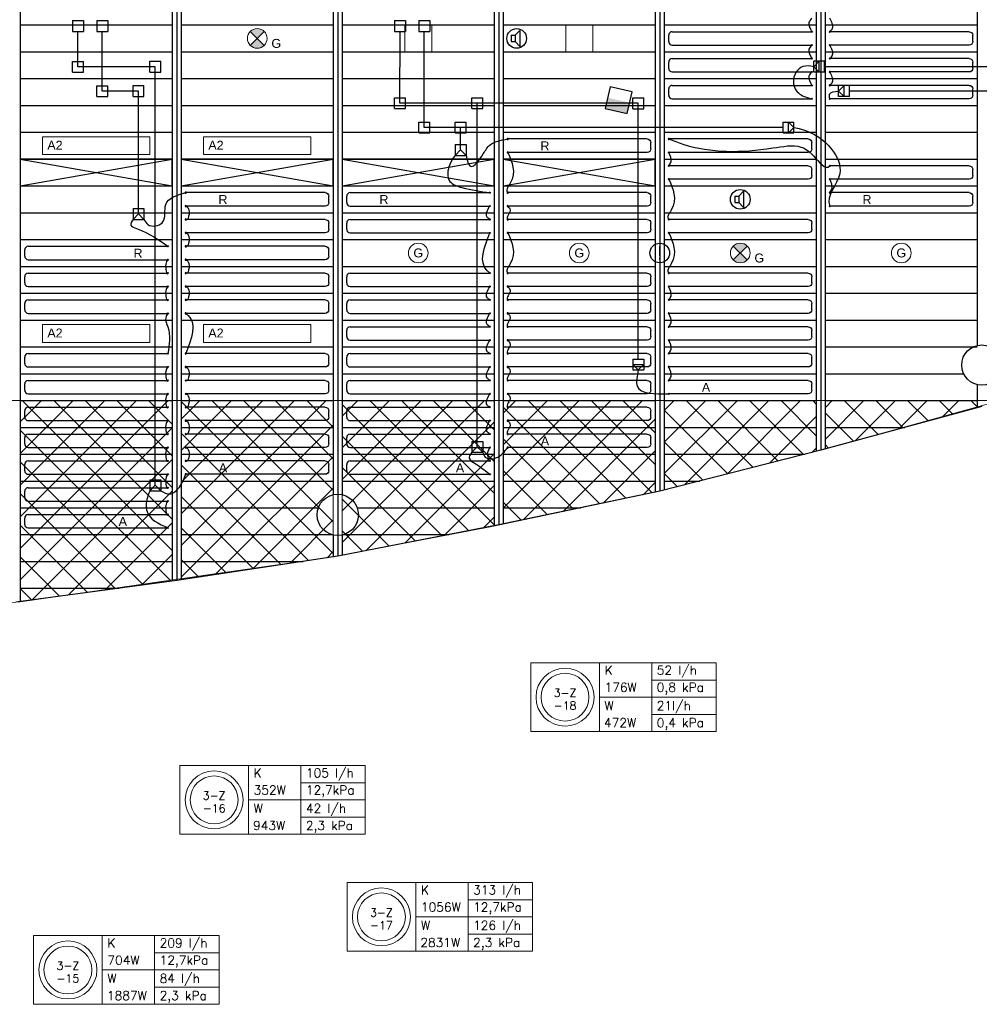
# Model space of a CAD drawing. Extents: x 7383 to 741080, y -570072 to -203000.
# Tile 20 of 32: x 538618 to 549346, y -306452 to -295439. Entities that reach past the tile are written whole.
import ezdxf
from ezdxf.enums import TextEntityAlignment as Align

# ---------------------------------------------------------------- set-up
doc = ezdxf.new("R2010")
doc.units = 0
doc.header["$LTSCALE"] = 25
doc.layers.get('0').update_dxf_attribs({"linetype": 'CONTINUOUS'})
for name, color, linetype in [('000Vermogens2', 7, 'CONTINUOUS'), ('0010CL', 2, 'CONTINUOUS'), ('KP-bandraster', 5, 'CONTINUOUS'), ('KP-koppelingen', 6, 'CONTINUOUS'), ('KP-leidingen(aanvoer)', 5, 'CONTINUOUS'), ('KP-leidingen(retour)', 1, 'CONTINUOUS'), ('KP-Lucht aanvoer', 6, 'CONTINUOUS'), ('KP-Melders', 3, 'CONTINUOUS'), ('KP-Oppervlak', 3, 'CONTINUOUS'), ('KP-panelen', 1, 'CONTINUOUS'), ('KP-registers', 4, 'CONTINUOUS'), ('KP-slangen', 7, 'CONTINUOUS'), ('KP-tekst', 7, 'CONTINUOUS'), ('Thermostaat', 160, 'CONTINUOUS')]:
    doc.layers.add(name, color=color, linetype=linetype)
for name, color, linetype, lineweight in [('KP-Aluminium', 8, 'CONTINUOUS', 18), ('KP-Lucht retour', 3, 'CONTINUOUS', 18), ('KP-Verlichting', 2, 'CONTINUOUS', 18)]:
    doc.layers.add(name, color=color, linetype=linetype, lineweight=lineweight)
doc.styles.add('arial', font='ARIAL.TTF')
doc.styles.add('BURO-018', font='ISO96.shx', dxfattribs={"height": 90})
doc.styles.add('VERWOL-1', font='ROMANS.SHX')

# ---------------------------------------------------------------- blocks, each defined once
blk = doc.blocks.new('A$C34BA78FE')
at = {"layer": 'KP-Aluminium', "linetype": 'Continuous'}
h = blk.add_hatch(dxfattribs=at)
h.set_pattern_fill('ANSI37', color=256, scale=2000)
h.set_pattern_definition([(45, (-195930.18, 268705.72), (-176.7767, 176.7767), []), (135, (-195930.18, 268705.72), (-176.7767, -176.7767), [])])
h.paths.add_polyline_path([(21550, -9600), (19850, -9600), (19850, -12045), (21550, -12158)])
h.paths.add_polyline_path([(23350, -9600), (21650, -9600), (21650, -12165), (23350, -12225)])
h.paths.add_polyline_path([(25150, -9600), (23450, -9600), (23450, -12228), (23474, -12229), (25150, -12262)])
h.paths.add_polyline_path([(26950, -9600), (25250, -9600), (25250, -12264), (26950, -12216)])
h.paths.add_polyline_path([(27050, -12213), (28750, -12165), (28750, -9600), (27050, -9600)])
h.paths.add_polyline_path([(28850, -12159), (30550, -12013), (30550, -9600), (28850, -9600)])
h.paths.add_polyline_path([(32350, -9600), (30650, -9600), (30650, -12004), (32350, -11858)])
h.paths.add_polyline_path([(34150, -9600), (32450, -9600), (32450, -11850), (34150, -11607)])
h.paths.add_polyline_path([(35950, -9600), (34250, -9600), (34250, -11592), (35950, -11349), (35950, -11349)])
h.paths.add_polyline_path([(37721, -11008), (37750, -11001), (37750, -9600), (36050, -9600), (36050, -11330)])
h.paths.add_polyline_path([(37850, -9600), (37850, -10980), (39550, -10625), (39550, -9600)])
h.paths.add_polyline_path([(41350, -10168), (41350, -9600), (39650, -9600), (39650, -10602)])
h.paths.add_polyline_path([(43151, -9671), (43151, -9600), (41451, -9600), (41451, -10142)])
h.paths.add_polyline_path([(19750, -9600), (18050, -9600), (18050, -11861), (19741, -12037), (19750, -12038)])
h.paths.add_polyline_path([(17950, -9600), (16250, -9600), (16250, -11619), (17929, -11848), (17950, -11851)])
h.paths.add_polyline_path([(16150, -9600), (14450, -9600), (14450, -11349), (16150, -11605), (16150, -11605)])
h.paths.add_polyline_path([(12650, -9600), (12650, -11007), (14350, -11330), (14350, -9600)])
h.paths.add_polyline_path([(12550, -9600), (10850, -9600), (10850, -10633), (11244, -10733), (12524, -10983), (12550, -10988)])
h.paths.add_polyline_path([(10750, -9600), (9050, -9600), (9050, -10180), (9078, -10188), (10750, -10608)])
h.paths.add_polyline_path([(6991, -9600), (8950, -10152), (8950, -9600)])
for p, q in [((6991, -9600), (43409, -9600)), ((32450, -9600), (32450, -11850)), ((34150, -9600), (34150, -11607)), ((34250, -9600), (34250, -11592)), ((35950, -9600), (35950, -11349)), ((36050, -9600), (36050, -11330)), ((37750, -9600), (37750, -11001)), ((37850, -9600), (37850, -10980)), ((39550, -9600), (39550, -10625)), ((39650, -9600), (39650, -10602)), ((41350, -9600), (41350, -10168)), ((43409, -9600), (41400, -10156)), ((41451, -9600), (41451, -10142)), ((43151, -9600), (43151, -9671)), ((41400, -10156), (39600, -10615)), ((39600, -10615), (37721, -11008)), ((37721, -11008), (35950, -11349)), ((35950, -11349), (32450, -11850)), ((32450, -11850), (28800, -12163))]:
    blk.add_line(p, q, dxfattribs=at)
blk = doc.blocks.new('Register A')
at = {"layer": 'KP-registers', "linetype": 'Continuous'}
for p, q in [((90, 225), (1644, 225)), ((50, 115), (50, 185)), ((90, 75), (1644, 75))]:
    blk.add_line(p, q, dxfattribs=at)
for centre in [(1650, 225), (1650, 75)]:
    blk.add_circle(centre, 6, dxfattribs=at)
for centre, start, end in [((90, 185), 90, 180), ((90, 115), 180, 270)]:
    blk.add_arc(centre, 40, start, end, dxfattribs=at)
blk = doc.blocks.new('SW30485012')
at = {"color": 0, "linetype": 'Continuous'}
for p, q in [((-2.5, 2.5), (-2.5, -2.5)), ((2.5, 2.5), (-2.5, 2.5)), ((2.5, -2.5), (2.5, 2.5)), ((-2.5, -2.5), (2.5, -2.5))]:
    blk.add_line(p, q, dxfattribs=at)
blk.add_solid([(-2.5, 0), (2.5, 0), (-2.5, -2.5), (2.5, -2.5)], dxfattribs=at)
at = {"color": 0, "linetype": 'Continuous', "style": 'BURO-018', "flags": 1}
blk.add_attdef('W_ID', (0, 0), '', height=1.8, dxfattribs=at)

msp = doc.modelspace()

# ---------------------------------------------------------------- hatches: boundary and pattern name
at = {"layer": 'KP-Verlichting', "linetype": 'Continuous'}
h = msp.add_hatch(color=256, dxfattribs=at)
h.paths.add_polyline_path([(541196.2, -295571), (541273.9, -295648.8), (541351.7, -295571, 0.4142136)])
h.paths.add_polyline_path([(541196.2, -295726.5, 0.4142136), (541351.7, -295726.5), (541273.9, -295648.8)])
h = msp.add_hatch(color=256, dxfattribs=at)
h.paths.add_polyline_path([(546596.2, -297971), (546673.9, -298048.8), (546751.7, -297971, 0.4142136)])
h.paths.add_polyline_path([(546596.2, -298126.5, 0.4142136), (546751.7, -298126.5), (546673.9, -298048.8)])

# ---------------------------------------------------------------- linework, layer by layer
at = {"layer": '000Vermogens2', "linetype": 'Continuous', "lineweight": 0}
for p, q in [((544331, -302632.6), (544331, -303400.4)), ((544331, -302632.6), (546403.9, -302632.6)), ((545098.9, -302632.6), (545098.9, -303400.4)), ((545684.2, -303016.5), (545684.2, -302632.6)), ((546403.9, -302632.6), (546403.9, -303400.4)), ((545684.2, -302824.5), (546403.9, -302824.5)), ((545098.9, -303016.5), (546403.9, -303016.5)), ((545684.2, -303016.5), (545684.2, -303400.4)), ((545684.2, -303208.5), (546403.9, -303208.5)), ((544331, -303400.4), (546403.9, -303400.4)), ((540408.1, -303781.6), (540408.1, -304549.4)), ((540408.1, -303781.6), (542481, -303781.6)), ((541176, -303781.6), (541176, -304549.4)), ((541761.2, -304165.5), (541761.2, -303781.6)), ((542481, -303781.6), (542481, -304549.4)), ((541761.2, -303973.5), (542481, -303973.5)), ((541176, -304165.5), (542481, -304165.5)), ((541761.2, -304165.5), (541761.2, -304549.4)), ((541761.2, -304357.5), (542481, -304357.5)), ((540408.1, -304549.4), (542481, -304549.4)), ((542277.9, -305090), (542277.9, -305857.9)), ((542277.9, -305090), (544350.8, -305090)), ((543045.8, -305090), (543045.8, -305857.9)), ((543631.1, -305474), (543631.1, -305090)), ((544350.8, -305090), (544350.8, -305857.9)), ((543631.1, -305282), (544350.8, -305282)), ((543045.8, -305474), (544350.8, -305474)), ((543631.1, -305474), (543631.1, -305857.9)), ((538773.6, -305683.7), (538773.6, -306451.5)), ((538773.6, -305683.7), (540846.5, -305683.7)), ((539541.5, -305683.7), (539541.5, -306451.5)), ((540126.7, -306067.6), (540126.7, -305683.7)), ((540846.5, -305683.7), (540846.5, -306451.5)), ((543631.1, -305665.9), (544350.8, -305665.9)), ((540126.7, -305875.6), (540846.5, -305875.6)), ((542277.9, -305857.9), (544350.8, -305857.9)), ((539541.5, -306067.6), (540846.5, -306067.6)), ((540126.7, -306067.6), (540126.7, -306451.5)), ((540126.7, -306259.6), (540846.5, -306259.6)), ((538773.6, -306451.5), (540846.5, -306451.5))]:
    msp.add_line(p, q, dxfattribs=at)
for centre, radius in [((544715, -303016.5), 324.2), ((544715, -303016.5), 267.6), ((540792, -304165.5), 324.2), ((540792, -304165.5), 267.6), ((542661.9, -305474), 324.2), ((542661.9, -305474), 267.6), ((539157.6, -306067.6), 324.2), ((539157.6, -306067.6), 267.6)]:
    msp.add_circle(centre, radius, dxfattribs=at)
at = {"layer": '0010CL', "linetype": 'Continuous'}
for p, q in [((540373.9, -289648.8), (540373.9, -301711.1)), ((542173.9, -289648.8), (542173.9, -301440.7)), ((543973.9, -289648.8), (543973.9, -301090.9)), ((545773.9, -289648.8), (545773.9, -300713.4)), ((547573.9, -289648.8), (547573.9, -300254.3))]:
    msp.add_line(p, q, dxfattribs=at)
at = {"layer": 'KP-bandraster', "linetype": 'Continuous'}
for p, q in [((540323.9, -289648.8), (540323.9, -301717.9)), ((540423.9, -289648.8), (540423.9, -301703.6)), ((543923.9, -289648.8), (543923.9, -301100.6)), ((544023.9, -289648.8), (544023.9, -301080.4)), ((545723.9, -289648.8), (545723.9, -300723.9)), ((545823.9, -289648.8), (545823.9, -300700.6)), ((547523.9, -289648.8), (547523.9, -300267)), ((547623.9, -289648.8), (547623.9, -300240.7)), ((538623.9, -293348.8), (538623.9, -301948.5)), ((542123.9, -295118.1), (542123.9, -300752.3)), ((542223.9, -295118.1), (542223.9, -300752.3)), ((549323.9, -295118.1), (549323.9, -299082.7)), ((549323.9, -299521.5), (549323.9, -299778.8)), ((542123.9, -301202.9), (542123.9, -301448.2)), ((542223.9, -301202.9), (542223.9, -301431))]:
    msp.add_line(p, q, dxfattribs=at)
for centre, radius in [((549373.9, -299302.1), 225), ((542173.9, -300977.6), 230.8)]:
    msp.add_circle(centre, radius, dxfattribs=at)
at = {"layer": 'KP-koppelingen', "linetype": 'Continuous'}
for p, q in [((539209.1, -295448.9), (539209, -295570.5)), ((539209.1, -295448.9), (539330.7, -295448.9)), ((539330.7, -295448.9), (539330.7, -295570.6)), ((539480.8, -295448.9), (539602.5, -295448.9)), ((539480.8, -295448.9), (539480.8, -295570.6)), ((539602.5, -295448.9), (539602.4, -295570.6)), ((542809.1, -295448.9), (542809, -295570.5)), ((542809.1, -295448.9), (542930.7, -295448.9)), ((542930.7, -295448.9), (542930.7, -295570.6)), ((543080.8, -295448.9), (543202.5, -295448.9)), ((543080.8, -295448.9), (543080.8, -295570.6)), ((543202.5, -295448.9), (543202.4, -295570.6)), ((539209, -295570.5), (539330.7, -295570.6)), ((539480.8, -295570.6), (539602.4, -295570.6)), ((542809, -295570.5), (542930.7, -295570.6)), ((543080.8, -295570.6), (543202.4, -295570.6)), ((539209, -296027.5), (539209, -295905.8)), ((539209, -295905.8), (539330.6, -295905.8)), ((539330.6, -296027.5), (539330.6, -295905.8)), ((540073.4, -296025.5), (540073.4, -295903.9)), ((540073.4, -295903.9), (540195, -295903.9)), ((540195, -296025.5), (540195, -295903.9)), ((547616.7, -295904.8), (547495.1, -295904.9)), ((547495.2, -296026.6), (547495.1, -295904.9)), ((547555.9, -295904.9), (547495.1, -295965.8)), ((547495.1, -295965.8), (547556, -296026.5)), ((547556, -296026.5), (547555.9, -295904.9)), ((547616.8, -296026.5), (547616.7, -295904.8)), ((539209, -296027.5), (539330.6, -296027.5)), ((540073.4, -296025.5), (540195, -296025.5)), ((547616.8, -296026.5), (547495.2, -296026.6)), ((539480.7, -296299.3), (539480.7, -296177.6)), ((539480.7, -296177.6), (539602.4, -296177.6)), ((539602.4, -296299.3), (539602.4, -296177.6)), ((539886.2, -296297.3), (539886.2, -296175.6)), ((539886.2, -296175.6), (540007.8, -296175.6)), ((540007.8, -296297.3), (540007.8, -296175.6)), ((547894.8, -296176.6), (547773.2, -296176.7)), ((547834, -296176.6), (547773.2, -296237.5)), ((547773.3, -296298.3), (547773.2, -296176.7)), ((547834.1, -296298.3), (547834, -296176.6)), ((547894.9, -296298.2), (547894.8, -296176.6)), ((539480.7, -296299.3), (539602.4, -296299.3)), ((539886.2, -296297.3), (540007.8, -296297.3)), ((542808.9, -296434.4), (542808.9, -296312.7)), ((542808.9, -296312.7), (542930.6, -296312.7)), ((542930.6, -296434.4), (542930.6, -296312.7)), ((543673.4, -296434.4), (543673.4, -296312.8)), ((543673.4, -296312.8), (543795, -296312.8)), ((543795, -296434.5), (543795, -296312.8)), ((545473.4, -296434.6), (545473.4, -296313)), ((545473.4, -296313), (545595, -296313)), ((545595, -296434.6), (545595, -296313)), ((547773.2, -296237.5), (547834.1, -296298.3)), ((547894.9, -296298.2), (547773.3, -296298.3)), ((542808.9, -296434.4), (542930.6, -296434.4)), ((543673.4, -296434.4), (543795, -296434.5)), ((545473.4, -296434.6), (545595, -296434.6)), ((543080.7, -296706.2), (543080.7, -296584.5)), ((543080.7, -296584.5), (543202.3, -296584.5)), ((543202.3, -296706.2), (543202.3, -296584.5)), ((543486.2, -296706.2), (543486.2, -296584.6)), ((543486.2, -296584.6), (543607.8, -296584.6)), ((543607.8, -296706.2), (543607.8, -296584.6)), ((547152.7, -296706.2), (547152.7, -296584.6)), ((547152.7, -296584.6), (547274.4, -296584.6)), ((547213.5, -296706.3), (547213.6, -296584.6)), ((547274.3, -296645.5), (547213.5, -296706.3)), ((547213.6, -296584.6), (547274.3, -296645.5)), ((547274.3, -296706.3), (547274.4, -296584.6)), ((543080.7, -296706.2), (543202.3, -296706.2)), ((543486.2, -296706.2), (543607.8, -296706.2)), ((547152.7, -296706.2), (547274.3, -296706.3)), ((543486.2, -296835.5), (543486.1, -296957.1)), ((543486.2, -296835.5), (543607.8, -296835.5)), ((543547, -296896.3), (543547, -296835.5)), ((543607.8, -296835.5), (543607.8, -296957.1)), ((543547, -296896.3), (543486.1, -296957.1)), ((543486.1, -296957.1), (543607.8, -296957.1)), ((543607.8, -296957.1), (543547, -296896.3)), ((539886.2, -297551.1), (539886.1, -297672.7)), ((539947, -297612), (539886.1, -297672.7)), ((539886.2, -297551.1), (540007.8, -297551.2)), ((539947, -297612), (539947, -297551.1)), ((540007.8, -297672.8), (539947, -297612)), ((540007.8, -297551.2), (540007.8, -297672.8)), ((539886.1, -297672.7), (540007.8, -297672.8)), ((545473.4, -299235.4), (545473.3, -299357)), ((545473.3, -299296.2), (545595, -299296.3)), ((545534.1, -299357.1), (545473.3, -299296.2)), ((545473.4, -299235.4), (545595, -299235.5)), ((545595, -299296.3), (545534.1, -299357.1)), ((545595, -299235.5), (545595, -299357.1)), ((545473.3, -299357), (545595, -299357.1)), ((543673.4, -300155.2), (543673.3, -300276.8)), ((543673.4, -300155.2), (543795, -300155.3)), ((543734.2, -300216.1), (543734.2, -300155.2)), ((543795, -300155.3), (543795, -300276.9)), ((543734.2, -300216.1), (543673.3, -300276.8)), ((543673.3, -300276.8), (543795, -300276.9)), ((543795, -300276.9), (543734.2, -300216.1)), ((540073.4, -300585.5), (540073.3, -300707.2)), ((540073.4, -300585.5), (540195, -300585.6)), ((540134.2, -300646.4), (540134.2, -300585.6)), ((540195, -300585.6), (540195, -300707.2)), ((540134.2, -300646.4), (540073.3, -300707.2)), ((540073.3, -300707.2), (540195, -300707.2)), ((540195, -300707.2), (540134.2, -300646.4))]:
    msp.add_line(p, q, dxfattribs=at)
at = {"layer": 'KP-leidingen(aanvoer)', "linetype": 'Continuous'}
for p, q in [((539269.8, -295966.6), (539269.9, -295570.5)), ((542869.8, -296373.5), (542869.9, -295570.5)), ((540134.2, -295966.7), (539269.8, -295966.6)), ((540134.2, -300585.6), (540134.2, -295966.7)), ((550013, -295965.7), (547616.8, -295965.7)), ((545534.2, -296373.8), (542869.8, -296373.5)), ((543734.2, -300155.2), (543734.2, -296373.6)), ((545534.2, -299235.4), (545534.2, -296373.8))]:
    msp.add_line(p, q, dxfattribs=at)
at = {"layer": 'KP-leidingen(retour)', "linetype": 'Continuous'}
for p, q in [((539541.5, -296238.4), (539541.6, -295570.6)), ((543141.5, -296645.3), (543141.6, -295570.6)), ((539947, -296238.5), (539541.5, -296238.4)), ((539947, -297551.1), (539947, -296238.5)), ((550284.8, -296237.4), (547894.9, -296237.4)), ((547152.7, -296645.8), (543141.5, -296645.3)), ((543547, -296835.5), (543547, -296645.4))]:
    msp.add_line(p, q, dxfattribs=at)
at = {"layer": 'KP-Lucht aanvoer', "linetype": 'Continuous'}
for p, q in [((540323.9, -296998.8), (538623.9, -296998.8)), ((538623.9, -296998.8), (540323.9, -297298.8)), ((538623.9, -297298.8), (540323.9, -296998.8)), ((538624, -296998.8), (538624, -297298.8)), ((540323.9, -297298.8), (540323.9, -296998.8)), ((542123.9, -296998.8), (540423.9, -296998.8)), ((540423.9, -296998.8), (542123.9, -297298.8)), ((540423.9, -297298.8), (542123.9, -296998.8)), ((540424, -296998.8), (540424, -297298.8)), ((542123.9, -297298.8), (542123.9, -296998.8)), ((543923.9, -296998.8), (542223.9, -296998.8)), ((542223.9, -296998.8), (543923.9, -297298.8)), ((542223.9, -297298.8), (543923.9, -296998.8)), ((542224, -296998.8), (542224, -297298.8)), ((543923.9, -297298.8), (543923.9, -296998.8)), ((545723.9, -296998.8), (544023.9, -296998.8)), ((544023.9, -296998.8), (545723.9, -297298.8)), ((544023.9, -297298.8), (545723.9, -296998.8)), ((544024, -296998.8), (544024, -297298.8)), ((545723.9, -297298.8), (545723.9, -296998.8)), ((538624, -297298.8), (540323.9, -297298.8)), ((540424, -297298.8), (542123.9, -297298.8)), ((542224, -297298.8), (543923.9, -297298.8)), ((544024, -297298.8), (545723.9, -297298.8))]:
    msp.add_line(p, q, dxfattribs=at)
at = {"layer": 'KP-Lucht retour', "linetype": 'Continuous'}
for p, q in [((542924, -295498.8), (543224, -295498.8)), ((542924.2, -295798.8), (542924, -295498.8)), ((543224, -295498.8), (543223.9, -295798.8)), ((544724, -295498.8), (545024, -295498.8)), ((544724.2, -295798.8), (544724, -295498.8)), ((545024, -295498.8), (545023.9, -295798.8)), ((543223.9, -295798.8), (542924.2, -295798.8)), ((545023.9, -295798.8), (544724.2, -295798.8))]:
    msp.add_line(p, q, dxfattribs=at)
at = {"layer": 'KP-Melders', "linetype": 'Continuous'}
for p, q in [((544157.2, -295614.3), (544209.2, -295559)), ((544209.2, -295559), (544209.2, -295739.7)), ((544114.1, -295614.3), (544157.2, -295614.3)), ((544114.1, -295614.3), (544114.1, -295684.3)), ((544157.2, -295614.3), (544157.2, -295684.3)), ((544114.1, -295684.3), (544157.2, -295684.3)), ((544114.1, -295684.3), (544157.2, -295684.3)), ((544157.2, -295684.3), (544209.2, -295739.7)), ((546614, -297414.3), (546657.1, -297414.3)), ((546614, -297414.3), (546614, -297484.3)), ((546657.1, -297414.3), (546709.1, -297359)), ((546657.1, -297414.3), (546657.1, -297484.3)), ((546709.1, -297359), (546709.1, -297539.7)), ((546614, -297484.3), (546657.1, -297484.3)), ((546614, -297484.3), (546657.1, -297484.3)), ((546657.1, -297484.3), (546709.1, -297539.7))]:
    msp.add_line(p, q, dxfattribs=at)
for centre in [(544174, -295648.8), (546673.9, -297448.8), (545773.9, -298048.8)]:
    msp.add_circle(centre, 110, dxfattribs=at)
at = {"layer": 'KP-Oppervlak', "linetype": 'Continuous'}
for p, q in [((549373.9, -299765.2), (547573.9, -300254.3)), ((547573.9, -300254.3), (545773.9, -300713.4)), ((545773.9, -300713.4), (543973.9, -301090.9)), ((543973.9, -301090.9), (542175.5, -301440.4)), ((542175.5, -301440.4), (540373.9, -301711.1)), ((540373.9, -301711.1), (538573.9, -301955.3))]:
    msp.add_line(p, q, dxfattribs=at)
at = {"layer": 'KP-panelen', "linetype": 'Continuous'}
for p, q in [((538623.9, -295498.8), (540323.9, -295498.8)), ((540423.9, -295498.8), (542123.9, -295498.8)), ((542223.9, -295498.8), (543923.9, -295498.8)), ((544023.9, -295498.8), (545723.9, -295498.8)), ((545823.9, -295498.8), (547523.9, -295498.8)), ((547623.9, -295498.8), (549323.9, -295498.8)), ((538623.9, -295798.8), (540323.9, -295798.8)), ((540423.9, -295798.8), (542123.9, -295798.8)), ((542223.9, -295798.8), (543923.9, -295798.8)), ((544023.9, -295798.8), (545723.9, -295798.8)), ((545823.9, -295798.8), (547523.9, -295798.8)), ((547623.9, -295798.8), (549323.9, -295798.8)), ((538623.9, -296098.8), (540323.9, -296098.8)), ((540423.9, -296098.8), (542123.9, -296098.8)), ((542223.9, -296098.8), (543923.9, -296098.8)), ((544023.9, -296098.8), (545723.9, -296098.8)), ((545823.9, -296098.8), (547523.9, -296098.8)), ((547623.9, -296098.8), (549323.9, -296098.8)), ((538623.9, -296398.8), (540323.9, -296398.8)), ((540423.9, -296398.8), (542123.9, -296398.8)), ((542223.9, -296398.8), (543923.9, -296398.8)), ((544023.9, -296398.8), (545723.9, -296398.8)), ((545823.9, -296398.8), (547523.9, -296398.8)), ((547623.9, -296398.8), (549323.9, -296398.8)), ((538623.9, -296698.8), (540323.9, -296698.8)), ((540423.9, -296698.8), (542123.9, -296698.8)), ((542223.9, -296698.8), (543923.9, -296698.8)), ((544023.9, -296698.8), (545723.9, -296698.8)), ((545823.9, -296698.8), (547523.9, -296698.8)), ((547623.9, -296698.8), (549323.9, -296698.8)), ((538623.9, -296998.8), (540323.9, -296998.8)), ((540423.9, -296998.8), (542123.9, -296998.8)), ((542223.9, -296998.8), (543923.9, -296998.8)), ((544023.9, -296998.8), (545723.9, -296998.8)), ((545823.9, -296998.8), (547523.9, -296998.8)), ((547623.9, -296998.8), (549323.9, -296998.8)), ((538623.9, -297298.8), (540323.9, -297298.8)), ((540423.9, -297298.8), (542123.9, -297298.8)), ((542223.9, -297298.8), (543923.9, -297298.8)), ((544023.9, -297298.8), (545723.9, -297298.8)), ((545823.9, -297298.8), (547523.9, -297298.8)), ((547623.9, -297298.8), (549323.9, -297298.8)), ((538623.9, -297598.8), (540323.9, -297598.8)), ((540423.9, -297598.8), (542123.9, -297598.8)), ((542223.9, -297598.8), (543923.9, -297598.8)), ((544023.9, -297598.8), (545723.9, -297598.8)), ((545823.9, -297598.8), (547523.9, -297598.8)), ((547623.9, -297598.8), (549323.9, -297598.8)), ((538623.9, -297898.8), (540323.9, -297898.8)), ((540423.9, -297898.8), (542123.9, -297898.8)), ((542223.9, -297898.8), (543923.9, -297898.8)), ((544023.9, -297898.8), (545723.9, -297898.8)), ((545823.9, -297898.8), (547523.9, -297898.8)), ((547623.9, -297898.8), (549323.9, -297898.8)), ((538623.9, -298198.8), (540323.9, -298198.8)), ((538623.9, -298198.8), (540323.9, -298198.8)), ((540423.9, -298198.8), (542123.9, -298198.8)), ((540423.9, -298198.8), (542123.9, -298198.8)), ((542223.9, -298198.8), (543923.9, -298198.8)), ((542223.9, -298198.8), (543923.9, -298198.8)), ((544023.9, -298198.8), (545723.9, -298198.8)), ((544023.9, -298198.8), (545723.9, -298198.8)), ((545823.9, -298198.8), (547523.9, -298198.8)), ((545823.9, -298198.8), (547523.9, -298198.8)), ((547623.9, -298198.8), (549323.9, -298198.8)), ((538623.9, -298498.8), (540323.9, -298498.8)), ((538623.9, -298498.8), (540323.9, -298498.8)), ((540423.9, -298498.8), (542123.9, -298498.8)), ((540423.9, -298498.8), (542123.9, -298498.8)), ((542223.9, -298498.8), (543923.9, -298498.8)), ((542223.9, -298498.8), (543923.9, -298498.8)), ((544023.9, -298498.8), (545723.9, -298498.8)), ((544023.9, -298498.8), (545723.9, -298498.8)), ((545823.9, -298498.8), (547523.9, -298498.8)), ((545823.9, -298498.8), (547523.9, -298498.8)), ((547623.9, -298498.8), (549323.9, -298498.8)), ((538623.9, -298798.8), (540323.9, -298798.8)), ((540423.9, -298798.8), (542123.9, -298798.8)), ((542223.9, -298798.8), (543923.9, -298798.8)), ((544023.9, -298798.8), (545723.9, -298798.8)), ((545823.9, -298798.8), (547523.9, -298798.8)), ((547623.9, -298798.8), (549323.9, -298798.8)), ((538623.9, -299098.8), (540323.9, -299098.8)), ((540423.9, -299098.8), (542123.9, -299098.8)), ((542223.9, -299098.8), (543923.9, -299098.8)), ((544023.9, -299098.8), (545723.9, -299098.8)), ((545823.9, -299098.8), (547523.9, -299098.8)), ((547623.9, -299098.8), (549323.9, -299098.8)), ((538623.9, -299398.8), (540323.9, -299398.8)), ((540423.9, -299398.8), (542123.9, -299398.8)), ((542223.9, -299398.8), (543923.9, -299398.8)), ((544023.9, -299398.8), (545723.9, -299398.8)), ((545823.9, -299398.8), (547523.9, -299398.8)), ((547623.9, -299398.8), (549170.7, -299398.8)), ((538623.9, -299698.8), (540323.9, -299698.8)), ((540423.9, -299698.8), (542123.9, -299698.8)), ((542223.9, -299698.8), (543923.9, -299698.8)), ((544023.9, -299698.8), (545723.9, -299698.8)), ((545823.9, -299698.8), (547523.9, -299698.8)), ((547623.9, -299698.8), (549323.9, -299698.8)), ((538623.9, -299998.8), (540323.9, -299998.8)), ((540423.9, -299998.8), (542123.9, -299998.8)), ((542223.9, -299998.8), (543923.9, -299998.8)), ((544023.9, -299998.8), (545723.9, -299998.8)), ((545823.9, -299998.8), (547523.9, -299998.8)), ((547623.9, -299998.8), (548514.3, -299998.8)), ((538623.9, -300298.8), (540323.9, -300298.8)), ((540423.9, -300298.8), (542123.9, -300298.8)), ((542223.9, -300298.8), (543923.9, -300298.8)), ((544023.9, -300298.8), (545723.9, -300298.8)), ((545823.9, -300298.8), (547399.6, -300298.8)), ((538623.9, -300598.8), (540323.9, -300598.8)), ((540423.9, -300598.8), (542123.9, -300598.8)), ((542223.9, -300598.8), (543923.9, -300598.8)), ((544023.9, -300598.8), (545723.9, -300598.8)), ((545823.9, -300598.8), (546223.3, -300598.8)), ((538623.9, -300898.8), (540323.9, -300898.8)), ((540423.9, -300898.8), (541957, -300898.8)), ((542390.8, -300898.8), (543923.9, -300898.8)), ((544023.9, -300898.8), (544890.1, -300898.8)), ((538623.9, -301198.8), (540323.9, -301198.8)), ((540423.9, -301198.8), (542123.9, -301198.8)), ((542223.9, -301198.8), (543419, -301198.8)), ((538623.9, -301498.8), (540323.9, -301498.8)), ((540423.9, -301498.8), (541787.3, -301498.8)), ((538623.9, -301798.8), (539727.7, -301798.8))]:
    msp.add_line(p, q, dxfattribs=at)
at = {"layer": 'KP-slangen', "linetype": 'Continuous'}
for points in [[(547473.7, -295423.8), (547442.1, -295469.9), (547473.7, -295573.8)], [(547673.9, -295574.1), (547705.4, -295533.9), (547673.9, -295424.1)], [(547473.7, -295723.8), (547442.1, -295769.9), (547473.7, -295873.8)], [(547673.9, -295874.1), (547705.4, -295833.9), (547673.9, -295724.1)], [(547495.1, -295965.8), (547374.7, -295963.9), (547267.1, -296137.3), (547339.9, -296271.2), (547473.7, -296323.8)], [(547473.7, -296023.8), (547442.1, -296069.9), (547473.7, -296173.8)], [(547673.9, -296174.1), (547705.4, -296133.9), (547673.9, -296024.1)], [(547673.9, -296324.1), (547672.6, -296273.4), (547773.2, -296237.5)], [(547274.3, -296645.5), (547353.4, -296663.1), (547694.3, -296885.7), (547785.1, -297163.3), (547673.9, -297523.8), (547674.4, -297525)], [(543607.8, -296957.1), (543658.9, -297078.6), (543800.8, -296940.5), (543872.4, -296841.8), (544073.9, -296773.8)], [(545873.9, -296773.8), (546031.5, -296830.6), (547036.4, -296874.2), (547351.7, -296863.4), (547490.8, -296960.6), (547673.9, -297073.8), (547675.1, -297072.2)], [(543486.1, -296957.1), (543425.1, -297059.6), (543428.6, -297248.9), (543560.9, -297316.3), (543873.7, -297373.8)], [(544073.9, -296923.8), (544102, -297269), (544073.9, -297373.8), (544076, -297375.4)], [(545873.9, -297073.8), (545899.7, -297028.4), (545873.9, -296923.8)], [(545873.9, -297223.8), (545902, -297569), (545873.9, -297673.8), (545876, -297675.4)], [(547673.9, -297373.8), (547699.7, -297328.4), (547673.9, -297223.8)], [(540007.8, -297672.8), (540052, -297731.7), (540212.3, -297709.7), (540251.8, -297505.6), (540473.9, -297373.8)], [(540473.9, -297523.8), (540502.5, -297546.6), (540473.9, -297673.8), (540472.3, -297671.7)], [(543874.1, -297673.8), (543843.2, -297646.7), (543874.1, -297523.8)], [(544073.9, -297523.8), (544102, -297569), (544073.9, -297673.8), (544076, -297675.4)], [(539886.1, -297672.7), (539861.6, -297738.6), (539925.3, -297776.3), (540274, -297973.8)], [(540473.9, -297823.8), (540502.5, -297846.6), (540473.9, -297973.8), (540472.3, -297971.7)], [(543874.1, -298273.8), (543843.2, -298246.7), (543873.7, -297823.8)], [(544073.9, -297823.8), (544102, -298169), (544073.9, -298273.8), (544076, -298275.4)], [(545873.9, -297823.8), (545902, -298169), (545873.9, -298273.8), (545876, -298275.4)], [(540274, -298123.8), (540250.8, -298173.1), (540274, -298273.8), (540274.3, -298272.9)], [(540473.9, -298123.8), (540502.5, -298146.6), (540473.9, -298273.8), (540472.3, -298271.7)], [(540274, -298423.8), (540250.8, -298473.1), (540274, -298573.8), (540274.3, -298572.9)], [(540473.9, -298423.8), (540502.5, -298446.6), (540473.9, -298573.8), (540472.3, -298571.7)], [(543874.1, -298573.8), (543843.2, -298546.7), (543874.1, -298423.8)], [(544073.9, -298423.8), (544102, -298469), (544073.9, -298573.8), (544076, -298575.4)], [(545873.9, -298577.3), (545899.7, -298531.9), (545873.9, -298427.3)], [(540274, -298723.8), (540250.8, -298773.1), (540274, -298873.8), (540274, -299173.8)], [(540473.9, -298723.8), (540502.5, -298746.6), (540473.9, -299173.8)], [(543874.1, -298873.8), (543843.2, -298846.7), (543874.1, -298723.8)], [(544073.9, -298723.8), (544102, -298769), (544073.9, -298873.8), (544076, -298875.4)], [(545873.9, -298873.8), (545899.7, -298828.4), (545873.9, -298723.8)], [(543874.1, -299173.8), (543843.2, -299146.7), (543874.1, -299023.8)], [(544073.9, -299023.8), (544102, -299069), (544073.9, -299173.8), (544076, -299175.4)], [(545873.9, -299173.8), (545899.7, -299128.4), (545873.9, -299023.8)], [(540274, -299323.8), (540250.8, -299373.1), (540274, -299473.8), (540274.3, -299472.9)], [(540473.9, -299323.8), (540502.5, -299346.6), (540473.9, -299473.8), (540472.3, -299471.7)], [(543874.1, -299473.8), (543843.2, -299446.7), (543874.1, -299323.8)], [(544073.9, -299323.8), (544102, -299369), (544073.9, -299473.8), (544076, -299475.4)], [(545534.1, -299357.1), (545522.7, -299536.8), (545873.9, -299623.8)], [(545873.9, -299473.8), (545899.7, -299428.4), (545873.9, -299323.8)], [(540274, -299623.8), (540250.8, -299673.1), (540274, -299773.8), (540274.3, -299772.9)], [(540473.9, -299623.8), (540502.5, -299646.6), (540473.9, -299773.8), (540472.3, -299771.7)], [(543874.1, -299773.8), (543843.2, -299746.7), (543874.1, -299623.8)], [(544073.9, -299623.8), (544102, -299669), (544073.9, -299773.8), (544076, -299775.4)], [(540274.4, -299923.8), (540251.2, -299973.1), (540274.4, -300073.8), (540274.7, -300072.9)], [(540474.3, -299923.8), (540502.9, -299946.6), (540474.3, -300073.8), (540472.7, -300071.7)], [(543874.1, -300073.8), (543843.2, -300046.7), (543874.1, -299923.8)], [(544073.9, -299923.8), (544102, -299969), (544073.9, -300073.8), (544076, -300075.4)], [(540274.4, -300223.8), (540251.2, -300273.1), (540274.4, -300373.8), (540274.7, -300372.9)], [(540474.3, -300223.8), (540502.9, -300246.6), (540474.3, -300373.8), (540472.7, -300371.7)], [(543673.3, -300276.8), (543642.6, -300332.3), (543728.7, -300415.7), (543874.1, -300523.8)], [(543795, -300276.9), (543823.3, -300332.4), (543943, -300341.5), (544073.9, -300223.8)], [(543874.1, -300373.8), (543854.5, -300334.4), (543874.1, -300223.8), (543875.3, -300221.8)], [(540195, -300707.2), (540295.4, -300743.6), (540403.5, -300666.6), (540473.9, -300523.8)], [(540274, -300523.8), (540250.8, -300573.1), (540274, -300673.8), (540274.3, -300672.9)], [(540073.3, -300707.2), (540052.5, -300761.2), (540041.6, -300940.4), (540274, -301123.8)], [(540274, -300823.8), (540250.8, -300873.1), (540274, -300973.8), (540274.3, -300972.9)]]:
    msp.add_spline(points, degree=3, dxfattribs=at)
at = {"layer": 'KP-Verlichting', "linetype": 'Continuous'}
for p, q in [((541351.7, -295726.5), (541196.2, -295571)), ((541196.2, -295726.5), (541351.7, -295571)), ((538873.9, -296748.8), (540073.9, -296748.8)), ((538873.9, -296748.8), (538873.9, -296948.8)), ((540073.9, -296748.8), (540073.9, -296948.8)), ((540673.9, -296748.8), (541873.9, -296748.8)), ((540673.9, -296748.8), (540673.9, -296948.8)), ((541873.9, -296748.8), (541873.9, -296948.8)), ((538873.9, -296948.8), (540073.9, -296948.8)), ((540673.9, -296948.8), (541873.9, -296948.8)), ((546751.7, -298126.5), (546596.2, -297971)), ((546596.2, -298126.5), (546751.7, -297971)), ((538873.9, -298848.8), (540073.9, -298848.8)), ((538873.9, -298848.8), (538873.9, -299048.8)), ((540073.9, -298848.8), (540073.9, -299048.8)), ((540673.9, -298848.8), (541873.9, -298848.8)), ((540673.9, -298848.8), (540673.9, -299048.8)), ((541873.9, -298848.8), (541873.9, -299048.8)), ((538873.9, -299048.8), (540073.9, -299048.8)), ((540673.9, -299048.8), (541873.9, -299048.8))]:
    msp.add_line(p, q, dxfattribs=at)
for centre in [(541273.9, -295648.8), (543073.9, -298048.8), (544873.9, -298048.8), (546673.9, -298048.8), (548473.9, -298048.8)]:
    msp.add_circle(centre, 110, dxfattribs=at)

# ---------------------------------------------------------------- block references
at = {"layer": 'KP-Aluminium', "linetype": 'Continuous'}
msp.add_blockref('A$C34BA78FE', (506173.9, -290098.8), dxfattribs=at)
at = {"layer": 'KP-registers', "linetype": 'Continuous'}
for p in [(545823.7, -295798.8), (545823.7, -296098.8), (545823.7, -296398.8), (542223.7, -297598.8), (542223.7, -297898.8), (538624, -298198.8), (538624, -298498.8), (542223.7, -298498.8), (538624, -298798.8), (542223.7, -298798.8), (542223.7, -299098.8), (538624, -299398.8), (542223.7, -299398.8), (538624.3, -299698.8), (542224.1, -299698.8), (538624.3, -299998.8), (542224.1, -299998.8), (538624.3, -300298.8), (542224.1, -300298.8), (538624.3, -300598.8), (542224.1, -300598.8), (538624.3, -300898.8), (538624, -301198.8)]:
    msp.add_blockref('Register A', p, dxfattribs=at)
at = {"layer": 'KP-registers', "linetype": 'Continuous', "xscale": -1}
for p in [(549323.9, -295799.1), (549323.9, -296099.1), (549323.9, -296399.1), (545723.9, -296998.8), (547523.9, -296998.8), (547523.9, -297298.8), (549323.9, -297298.8), (542123.9, -297598.8), (545723.9, -297598.8), (549323.9, -297598.8), (542123.9, -297898.8), (545723.9, -297898.8), (547523.9, -297898.8), (542123.9, -298198.8), (542123.9, -298498.8), (545723.9, -298498.8), (547523.9, -298498.8), (542123.9, -298798.8), (545723.9, -298798.8), (547523.9, -298798.8), (545723.9, -299098.8), (547523.9, -299098.8), (542123.9, -299398.8), (545723.9, -299398.8), (547523.9, -299398.8), (542124.3, -299698.8), (545724.3, -299698.8), (547523.9, -299698.8), (542123.9, -299998.8), (545723.9, -299998.8), (542123.9, -300298.8), (545723.9, -300298.8), (542123.9, -300598.8)]:
    msp.add_blockref('Register A', p, dxfattribs=at)
at = {"layer": 'Thermostaat', "xscale": 49.99999999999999, "yscale": 49.99999999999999, "zscale": 49.99999999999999, "rotation": 347.1897820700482}
msp.add_blockref('SW30485012', (545313.9, -296340.2), dxfattribs=at)

# ---------------------------------------------------------------- texts
at = {"layer": '000Vermogens2', "linetype": 'Continuous', "lineweight": 0, "style": 'VERWOL-1'}
for s, p in [('K', (545156.7, -302764.6)), ('52 l/h', (545740.4, -302764.6)), ('176W', (545156.7, -302956.6)), ('0,8 kPa', (545740.4, -302956.6)), ('W', (545156.7, -303160.9)), ('21l/h', (545740.4, -303160.9)), ('472W', (545150.6, -303352.9)), ('0,4 kPa', (545740.4, -303352.9)), ('K', (541233.7, -303913.7)), ('105 l/h', (541817.5, -303913.7)), ('352W', (541233.7, -304105.6)), ('12,7kPa', (541817.5, -304105.6)), ('W', (541233.7, -304310)), ('42 l/h', (541817.5, -304310)), ('943W', (541227.6, -304501.9)), ('2,3 kPa', (541817.5, -304501.9)), ('K', (543103.6, -305222.1)), ('313 l/h', (543687.3, -305222.1)), ('1056W', (543103.6, -305414.1)), ('12,7kPa', (543687.3, -305414.1)), ('W', (543103.6, -305618.4)), ('126 l/h', (543687.3, -305618.4)), ('K', (539599.3, -305815.7)), ('209 l/h', (540183, -305815.7)), ('2831W', (543097.5, -305810.4)), ('2,3 kPa', (543687.3, -305810.4)), ('704W', (539599.3, -306007.7)), ('12,7kPa', (540183, -306007.7)), ('W', (539599.3, -306212.1)), ('84 l/h', (540183, -306212.1)), ('1887W', (539593.2, -306404)), ('2,3 kPa', (540183, -306404))]:
    msp.add_text(s, height=100, dxfattribs=at).set_placement(p)
for s, p in [('3-Z', (544715, -302969.2)), ('-18', (544715, -303111.1)), ('3-Z', (540792, -304118.2)), ('-16', (540792, -304260.1)), ('3-Z', (542661.9, -305426.7)), ('-17', (542661.9, -305568.5)), ('3-Z', (539157.6, -306020.3)), ('-15', (539157.6, -306162.2))]:
    msp.add_text(s, height=90, dxfattribs=at).set_placement(p, align=Align.MIDDLE_CENTER)
at = {"layer": 'KP-Melders', "linetype": 'Continuous', "insert": (545773.9, -298048.8), "char_height": 150, "attachment_point": 5, "style": 'arial'}
msp.add_mtext('\\A1;!', dxfattribs=at)
at = {"layer": 'KP-tekst', "linetype": 'Continuous', "char_height": 100, "attachment_point": 5, "style": 'arial'}
for s, insert in [('\\A1;R', (544490.5, -296850.9)), ('\\A1;R', (540890.9, -297450.9)), ('\\A1;R', (542690.5, -297450.9)), ('\\A1;R', (548090.5, -297450.9)), ('\\A1;R', (539940.9, -298050.9)), ('\\A1;A', (546290.9, -299550.9)), ('\\A1;A', (544490.9, -300150.9)), ('\\A1;A', (540890.9, -300450.9)), ('\\A1;A', (543540.9, -300450.9)), ('\\A1;A', (539771.3, -301050.9))]:
    msp.add_mtext(s, dxfattribs=dict(at, insert=insert))
at = {"layer": 'KP-Verlichting', "linetype": 'Continuous', "char_height": 100, "attachment_point": 5, "style": 'arial'}
for s, insert in [('\\A1;G', (541486.7, -295705.5)), ('\\A1;A2', (539012.5, -296843.7)), ('\\A1;A2', (540812.5, -296843.7)), ('\\A1;G', (543073.9, -298048.8)), ('\\A1;G', (544873.9, -298048.8)), ('\\A1;G', (546886.7, -298105.5)), ('\\A1;G', (548473.9, -298048.8)), ('\\A1;A2', (539012.5, -298943.7)), ('\\A1;A2', (540812.5, -298943.7))]:
    msp.add_mtext(s, dxfattribs=dict(at, insert=insert))

doc.saveas('drawing.dxf')
